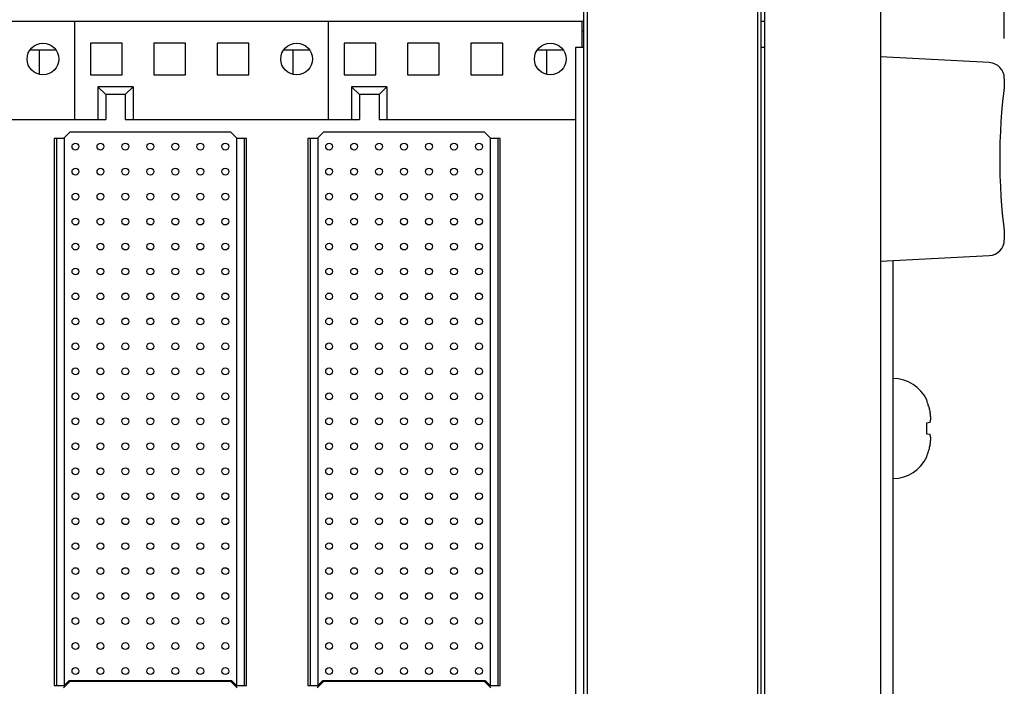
# Model space of a CAD drawing. Header units: inches. Extents: x 0 to 34, y 0 to 22.
# Tile 28 of 82: x 7.5 to 9, y 15.8 to 16.9. Entities that reach past the tile are written whole.
import ezdxf

# ---------------------------------------------------------------- set-up
doc = ezdxf.new("R2010")
doc.units = ezdxf.units.IN
doc.header["$LTSCALE"] = 1.87
doc.header["$MEASUREMENT"] = 0
doc.layers.get('0').update_dxf_attribs({"linetype": 'CONTINUOUS'})
doc.layers.add('COSMETIC', color=7, linetype='CONTINUOUS')
doc.layers.add('DIMENSIONS', color=7, linetype='CONTINUOUS')
doc.styles.get("Standard").update_dxf_attribs({"font": 'txt', "width": 0.8})
doc.dimstyles.new('DIMSTYLE_3', dxfattribs={"dimtxt": 0.125, "dimasz": 0.18, "dimexe": 0.18, "dimexo": 0.0625, "dimgap": 0.09, "dimtad": 0, "dimtih": 1, "dimtoh": 1, "dimlfac": 2, "dimzin": 4, "dimdsep": 46, "dimtxsty": 'STANDARD', "dimblk": '_FILLED', "dimblk1": '_FILLED', "dimblk2": '_FILLED', "dimcen": 0.09, "dimadec": 0, "dimazin": 0, "dimtp": 0.01, "dimtm": 0.01, "dimtfac": 1, "dimtofl": 0, "dimtmove": 0, "dimatfit": 3, "dimldrblk": '_FILLED', "dimfxl": 1, "dimtolj": 1, "dimtzin": 4, "dimarcsym": 0})

# ---------------------------------------------------------------- blocks, each defined once
blk = doc.blocks.new('_FILLED')
at = {"color": 0, "linetype": 'BYBLOCK'}
blk.add_solid([(0, 0), (-1, 0.1736), (-1, -0.1736)], dxfattribs=at)
blk = doc.blocks.new('*D4')
at = {"layer": 'DIMENSIONS', "color": 2, "linetype": 'CONTINUOUS'}
for p, q in [((3.2834, 16.0656), (3.2834, 19.8836)), ((9.0153, 18.3836), (9.0153, 19.8836)), ((3.2834, 19.7586), (6.0876, 19.7586)), ((9.0153, 19.7586), (7.5376, 19.7586)), ((9.0153, 16.8423), (9.0153, 18.1336))]:
    blk.add_line(p, q, dxfattribs=at)
at = {"layer": 'DIMENSIONS', "color": 2, "linetype": 'CONTINUOUS', "xscale": 0.18, "yscale": 0.18, "zscale": 0.18, "rotation": 180}
blk.add_blockref('_FILLED', (3.2834, 19.7586), dxfattribs=at)
at = {"layer": 'DIMENSIONS', "color": 2, "linetype": 'CONTINUOUS', "xscale": 0.18, "yscale": 0.18, "zscale": 0.18}
blk.add_blockref('_FILLED', (9.0153, 19.7586), dxfattribs=at)
at = {"layer": 'DIMENSIONS', "color": 2, "linetype": 'CONTINUOUS', "width": 0.8}
for s, p in [('[', (6.7751, 19.6961)), (']', (7.3751, 19.6961)), ('11.46', (6.1501, 19.6961)), ('291.2', (6.8751, 19.6961))]:
    blk.add_text(s, height=0.125, dxfattribs=at).set_placement(p)

msp = doc.modelspace()

# ---------------------------------------------------------------- linework, layer by layer
at = {"color": 7, "linetype": 'CONTINUOUS'}
for p, q in [((8.63786, 14.02436), (8.63786, 17.50936)), ((8.82034, 17.47746), (8.82034, 14.05626)), ((8.35236, 14.50116), (8.35236, 17.03066)), ((8.63184, 14.50116), (8.63184, 17.03066)), ((8.35736, 17.01091), (8.35736, 14.52091)), ((8.62684, 14.52091), (8.62684, 17.01091)), ((8.35236, 16.86911), (3.94636, 16.86911)), ((7.54936, 16.86911), (7.54936, 16.71459)), ((7.94936, 16.86911), (7.94936, 16.71459)), ((8.34936, 16.86911), (8.34936, 16.82841)), ((8.63786, 16.86911), (8.63184, 16.86911)), ((7.62436, 16.83511), (7.57436, 16.83511)), ((7.57436, 16.83511), (7.57436, 16.78511)), ((7.62436, 16.78511), (7.62436, 16.83511)), ((7.72436, 16.83511), (7.67436, 16.83511)), ((7.67436, 16.83511), (7.67436, 16.78511)), ((7.72436, 16.78511), (7.72436, 16.83511)), ((7.82436, 16.83511), (7.77436, 16.83511)), ((7.77436, 16.83511), (7.77436, 16.78511)), ((7.82436, 16.78511), (7.82436, 16.83511)), ((8.02436, 16.83511), (7.97436, 16.83511)), ((7.97436, 16.83511), (7.97436, 16.78511)), ((8.02436, 16.78511), (8.02436, 16.83511)), ((8.12436, 16.83511), (8.07436, 16.83511)), ((8.07436, 16.83511), (8.07436, 16.78511)), ((8.12436, 16.78511), (8.12436, 16.83511)), ((8.22436, 16.83511), (8.17436, 16.83511)), ((8.17436, 16.83511), (8.17436, 16.78511)), ((8.22436, 16.78511), (8.22436, 16.83511)), ((7.5197, 16.82411), (7.47901, 16.82411)), ((7.49336, 16.82411), (7.49336, 16.7861)), ((7.9197, 16.82411), (7.87901, 16.82411)), ((7.89336, 16.82411), (7.89336, 16.7861)), ((8.3197, 16.82411), (8.27901, 16.82411)), ((8.29336, 16.82411), (8.29336, 16.7861)), ((8.35236, 16.82841), (8.33923, 16.82841)), ((8.33923, 16.82841), (8.33923, 14.70341)), ((8.63786, 16.82841), (8.63184, 16.82841)), ((8.99165, 16.80456), (8.82034, 16.81354)), ((7.57436, 16.78511), (7.62436, 16.78511)), ((7.67436, 16.78511), (7.72436, 16.78511)), ((7.77436, 16.78511), (7.82436, 16.78511)), ((7.97436, 16.78511), (8.02436, 16.78511)), ((8.07436, 16.78511), (8.12436, 16.78511)), ((8.17436, 16.78511), (8.22436, 16.78511)), ((9.01534, 16.77899), (9.01534, 16.76276)), ((7.64186, 16.76646), (7.58586, 16.76646)), ((7.58586, 16.76646), (7.58586, 16.71459)), ((7.58586, 16.76646), (7.59836, 16.75396)), ((7.62936, 16.75396), (7.59836, 16.75396)), ((7.59836, 16.75396), (7.59836, 16.71459)), ((7.62936, 16.75396), (7.64186, 16.76646)), ((7.62936, 16.75396), (7.62936, 16.71459)), ((7.64186, 16.76646), (7.64186, 16.71459)), ((8.04186, 16.76646), (7.98586, 16.76646)), ((7.98586, 16.76646), (7.98586, 16.71459)), ((7.98586, 16.76646), (7.99836, 16.75396)), ((8.02936, 16.75396), (7.99836, 16.75396)), ((7.99836, 16.75396), (7.99836, 16.71459)), ((8.02936, 16.75396), (8.04186, 16.76646)), ((8.02936, 16.75396), (8.02936, 16.71459)), ((8.04186, 16.76646), (8.04186, 16.71459)), ((9.01453, 16.75505), (9.01523, 16.76093)), ((9.01523, 16.76093), (9.01534, 16.7625)), ((9.01523, 16.76093), (9.01534, 16.7625)), ((9.01534, 16.7625), (9.01534, 16.76276)), ((7.22936, 16.71459), (7.59836, 16.71459)), ((7.62936, 16.71459), (7.99836, 16.71459)), ((8.02936, 16.71459), (8.33923, 16.71459)), ((7.5419, 16.69458), (7.53206, 16.68474)), ((7.79583, 16.69458), (7.5419, 16.69458)), ((7.80568, 16.68474), (7.79583, 16.69458)), ((7.9419, 16.69458), (7.93206, 16.68474)), ((8.19583, 16.69458), (7.9419, 16.69458)), ((8.20568, 16.68474), (8.19583, 16.69458)), ((7.53206, 16.68474), (7.51729, 16.68474)), ((7.51729, 16.68474), (7.51729, 15.82254)), ((7.52123, 15.82254), (7.52123, 16.68474)), ((7.53304, 16.68572), (7.53304, 15.82254)), ((7.80469, 16.68572), (7.80469, 15.82254)), ((7.82044, 16.68474), (7.80568, 16.68474)), ((7.8165, 16.68474), (7.8165, 15.82254)), ((7.82044, 15.82254), (7.82044, 16.68474)), ((7.93206, 16.68474), (7.91729, 16.68474)), ((7.91729, 16.68474), (7.91729, 15.82254)), ((7.92123, 15.82254), (7.92123, 16.68474)), ((7.93304, 16.68572), (7.93304, 15.82254)), ((8.20469, 16.68572), (8.20469, 15.82254)), ((8.22044, 16.68474), (8.20568, 16.68474)), ((8.2165, 16.68474), (8.2165, 15.82254)), ((8.22044, 15.82254), (8.22044, 16.68474)), ((9.01453, 16.54967), (9.01372, 16.55693)), ((9.01523, 16.5438), (9.01453, 16.54968)), ((9.01534, 16.54222), (9.01523, 16.5438)), ((9.01534, 16.54222), (9.01523, 16.5438)), ((9.01534, 16.54197), (9.01534, 16.54222)), ((9.01534, 16.54197), (9.01534, 16.54222)), ((9.01534, 16.54197), (9.01534, 16.52574)), ((8.82034, 16.49119), (8.99165, 16.50017)), ((8.84034, 15.04124), (8.84034, 16.49224)), ((8.89297, 16.27156), (8.89297, 16.2725)), ((8.89297, 16.23674), (8.89835, 16.23732)), ((8.89297, 16.21849), (8.89297, 16.23674)), ((8.89835, 16.21791), (8.89297, 16.21849)), ((8.89297, 16.18273), (8.89297, 16.18367)), ((7.51729, 15.82254), (7.53304, 15.82254)), ((7.53206, 15.8186), (7.5419, 15.82844)), ((7.53304, 15.82254), (7.54091, 15.83041)), ((7.54091, 15.83041), (7.79682, 15.83041)), ((7.79583, 15.82844), (7.5419, 15.82844)), ((7.80568, 15.8186), (7.79583, 15.82844)), ((7.79682, 15.83041), (7.80469, 15.82254)), ((7.80469, 15.82254), (7.82044, 15.82254)), ((7.91729, 15.82254), (7.93304, 15.82254)), ((7.93206, 15.8186), (7.9419, 15.82844)), ((7.93304, 15.82254), (7.94091, 15.83041)), ((7.94091, 15.83041), (8.19682, 15.83041)), ((8.19583, 15.82844), (7.9419, 15.82844)), ((8.20568, 15.8186), (8.19583, 15.82844)), ((8.19682, 15.83041), (8.20469, 15.82254)), ((8.20469, 15.82254), (8.22044, 15.82254))]:
    msp.add_line(p, q, dxfattribs=at)
for points in [[(9.00897, 16.6788), (9.00964, 16.69573), (9.01056, 16.7115), (9.01162, 16.72571), (9.01271, 16.73794), (9.01372, 16.74782), (9.01453, 16.75506)], [(9.00964, 16.69569), (9.01055, 16.71146), (9.01162, 16.72568), (9.01271, 16.73791), (9.01372, 16.7478), (9.01453, 16.75505)], [(9.00897, 16.62588), (9.00862, 16.64349), (9.00862, 16.66129), (9.00897, 16.67885)], [(9.00862, 16.64344), (9.00862, 16.66124), (9.00897, 16.6788)], [(9.01162, 16.57902), (9.01055, 16.59327), (9.00964, 16.60904), (9.00897, 16.62593)], [(9.01056, 16.59323), (9.00964, 16.609), (9.00897, 16.62588)], [(9.01372, 16.55693), (9.01271, 16.56681), (9.01162, 16.57905)], [(9.01372, 16.55691), (9.01271, 16.56679), (9.01162, 16.57902)]]:
    msp.add_lwpolyline(points, dxfattribs=at)
for centre, radius in [((7.49936, 16.81011), 0.025), ((7.89936, 16.81011), 0.025), ((8.29936, 16.81011), 0.025), ((7.55076, 16.67194), 0.00541), ((7.59013, 16.67194), 0.00541), ((7.6295, 16.67194), 0.00541), ((7.66887, 16.67194), 0.00541), ((7.70824, 16.67194), 0.00541), ((7.74761, 16.67194), 0.00541), ((7.78698, 16.67194), 0.00541), ((7.95076, 16.67194), 0.00541), ((7.99013, 16.67194), 0.00541), ((8.0295, 16.67194), 0.00541), ((8.06887, 16.67194), 0.00541), ((8.10824, 16.67194), 0.00541), ((8.14761, 16.67194), 0.00541), ((8.18698, 16.67194), 0.00541), ((7.55076, 16.63257), 0.00541), ((7.59013, 16.63257), 0.00541), ((7.6295, 16.63257), 0.00541), ((7.66887, 16.63257), 0.00541), ((7.70824, 16.63257), 0.00541), ((7.74761, 16.63257), 0.00541), ((7.78698, 16.63257), 0.00541), ((7.95076, 16.63257), 0.00541), ((7.99013, 16.63257), 0.00541), ((8.0295, 16.63257), 0.00541), ((8.06887, 16.63257), 0.00541), ((8.10824, 16.63257), 0.00541), ((8.14761, 16.63257), 0.00541), ((8.18698, 16.63257), 0.00541), ((7.55076, 16.5932), 0.00541), ((7.59013, 16.5932), 0.00541), ((7.6295, 16.5932), 0.00541), ((7.66887, 16.5932), 0.00541), ((7.70824, 16.5932), 0.00541), ((7.74761, 16.5932), 0.00541), ((7.78698, 16.5932), 0.00541), ((7.95076, 16.5932), 0.00541), ((7.99013, 16.5932), 0.00541), ((8.0295, 16.5932), 0.00541), ((8.06887, 16.5932), 0.00541), ((8.10824, 16.5932), 0.00541), ((8.14761, 16.5932), 0.00541), ((8.18698, 16.5932), 0.00541), ((7.55076, 16.55383), 0.00541), ((7.59013, 16.55383), 0.00541), ((7.6295, 16.55383), 0.00541), ((7.66887, 16.55383), 0.00541), ((7.70824, 16.55383), 0.00541), ((7.74761, 16.55383), 0.00541), ((7.78698, 16.55383), 0.00541), ((7.95076, 16.55383), 0.00541), ((7.99013, 16.55383), 0.00541), ((8.0295, 16.55383), 0.00541), ((8.06887, 16.55383), 0.00541), ((8.10824, 16.55383), 0.00541), ((8.14761, 16.55383), 0.00541), ((8.18698, 16.55383), 0.00541), ((7.55076, 16.51446), 0.00541), ((7.59013, 16.51446), 0.00541), ((7.6295, 16.51446), 0.00541), ((7.66887, 16.51446), 0.00541), ((7.70824, 16.51446), 0.00541), ((7.74761, 16.51446), 0.00541), ((7.78698, 16.51446), 0.00541), ((7.95076, 16.51446), 0.00541), ((7.99013, 16.51446), 0.00541), ((8.0295, 16.51446), 0.00541), ((8.06887, 16.51446), 0.00541), ((8.10824, 16.51446), 0.00541), ((8.14761, 16.51446), 0.00541), ((8.18698, 16.51446), 0.00541), ((7.55076, 16.47509), 0.00541), ((7.59013, 16.47509), 0.00541), ((7.6295, 16.47509), 0.00541), ((7.66887, 16.47509), 0.00541), ((7.70824, 16.47509), 0.00541), ((7.74761, 16.47509), 0.00541), ((7.78698, 16.47509), 0.00541), ((7.95076, 16.47509), 0.00541), ((7.99013, 16.47509), 0.00541), ((8.0295, 16.47509), 0.00541), ((8.06887, 16.47509), 0.00541), ((8.10824, 16.47509), 0.00541), ((8.14761, 16.47509), 0.00541), ((8.18698, 16.47509), 0.00541), ((7.55076, 16.43572), 0.00541), ((7.59013, 16.43572), 0.00541), ((7.6295, 16.43572), 0.00541), ((7.66887, 16.43572), 0.00541), ((7.70824, 16.43572), 0.00541), ((7.74761, 16.43572), 0.00541), ((7.78698, 16.43572), 0.00541), ((7.95076, 16.43572), 0.00541), ((7.99013, 16.43572), 0.00541), ((8.0295, 16.43572), 0.00541), ((8.06887, 16.43572), 0.00541), ((8.10824, 16.43572), 0.00541), ((8.14761, 16.43572), 0.00541), ((8.18698, 16.43572), 0.00541), ((7.55076, 16.39635), 0.00541), ((7.59013, 16.39635), 0.00541), ((7.6295, 16.39635), 0.00541), ((7.66887, 16.39635), 0.00541), ((7.70824, 16.39635), 0.00541), ((7.74761, 16.39635), 0.00541), ((7.78698, 16.39635), 0.00541), ((7.95076, 16.39635), 0.00541), ((7.99013, 16.39635), 0.00541), ((8.0295, 16.39635), 0.00541), ((8.06887, 16.39635), 0.00541), ((8.10824, 16.39635), 0.00541), ((8.14761, 16.39635), 0.00541), ((8.18698, 16.39635), 0.00541), ((7.55076, 16.35698), 0.00541), ((7.59013, 16.35698), 0.00541), ((7.6295, 16.35698), 0.00541), ((7.66887, 16.35698), 0.00541), ((7.70824, 16.35698), 0.00541), ((7.74761, 16.35698), 0.00541), ((7.78698, 16.35698), 0.00541), ((7.95076, 16.35698), 0.00541), ((7.99013, 16.35698), 0.00541), ((8.0295, 16.35698), 0.00541), ((8.06887, 16.35698), 0.00541), ((8.10824, 16.35698), 0.00541), ((8.14761, 16.35698), 0.00541), ((8.18698, 16.35698), 0.00541), ((7.55076, 16.31761), 0.00541), ((7.59013, 16.31761), 0.00541), ((7.6295, 16.31761), 0.00541), ((7.66887, 16.31761), 0.00541), ((7.70824, 16.31761), 0.00541), ((7.74761, 16.31761), 0.00541), ((7.78698, 16.31761), 0.00541), ((7.95076, 16.31761), 0.00541), ((7.99013, 16.31761), 0.00541), ((8.0295, 16.31761), 0.00541), ((8.06887, 16.31761), 0.00541), ((8.10824, 16.31761), 0.00541), ((8.14761, 16.31761), 0.00541), ((8.18698, 16.31761), 0.00541), ((7.55076, 16.27824), 0.00541), ((7.59013, 16.27824), 0.00541), ((7.6295, 16.27824), 0.00541), ((7.66887, 16.27824), 0.00541), ((7.70824, 16.27824), 0.00541), ((7.74761, 16.27824), 0.00541), ((7.78698, 16.27824), 0.00541), ((7.95076, 16.27824), 0.00541), ((7.99013, 16.27824), 0.00541), ((8.0295, 16.27824), 0.00541), ((8.06887, 16.27824), 0.00541), ((8.10824, 16.27824), 0.00541), ((8.14761, 16.27824), 0.00541), ((8.18698, 16.27824), 0.00541), ((7.55076, 16.23887), 0.00541), ((7.59013, 16.23887), 0.00541), ((7.6295, 16.23887), 0.00541), ((7.66887, 16.23887), 0.00541), ((7.70824, 16.23887), 0.00541), ((7.74761, 16.23887), 0.00541), ((7.78698, 16.23887), 0.00541), ((7.95076, 16.23887), 0.00541), ((7.99013, 16.23887), 0.00541), ((8.0295, 16.23887), 0.00541), ((8.06887, 16.23887), 0.00541), ((8.10824, 16.23887), 0.00541), ((8.14761, 16.23887), 0.00541), ((8.18698, 16.23887), 0.00541), ((7.55076, 16.1995), 0.00541), ((7.59013, 16.1995), 0.00541), ((7.6295, 16.1995), 0.00541), ((7.66887, 16.1995), 0.00541), ((7.70824, 16.1995), 0.00541), ((7.74761, 16.1995), 0.00541), ((7.78698, 16.1995), 0.00541), ((7.95076, 16.1995), 0.00541), ((7.99013, 16.1995), 0.00541), ((8.0295, 16.1995), 0.00541), ((8.06887, 16.1995), 0.00541), ((8.10824, 16.1995), 0.00541), ((8.14761, 16.1995), 0.00541), ((8.18698, 16.1995), 0.00541), ((7.55076, 16.16013), 0.00541), ((7.59013, 16.16013), 0.00541), ((7.6295, 16.16013), 0.00541), ((7.66887, 16.16013), 0.00541), ((7.70824, 16.16013), 0.00541), ((7.74761, 16.16013), 0.00541), ((7.78698, 16.16013), 0.00541), ((7.95076, 16.16013), 0.00541), ((7.99013, 16.16013), 0.00541), ((8.0295, 16.16013), 0.00541), ((8.06887, 16.16013), 0.00541), ((8.10824, 16.16013), 0.00541), ((8.14761, 16.16013), 0.00541), ((8.18698, 16.16013), 0.00541), ((7.55076, 16.12076), 0.00541), ((7.59013, 16.12076), 0.00541), ((7.6295, 16.12076), 0.00541), ((7.66887, 16.12076), 0.00541), ((7.70824, 16.12076), 0.00541), ((7.74761, 16.12076), 0.00541), ((7.78698, 16.12076), 0.00541), ((7.95076, 16.12076), 0.00541), ((7.99013, 16.12076), 0.00541), ((8.0295, 16.12076), 0.00541), ((8.06887, 16.12076), 0.00541), ((8.10824, 16.12076), 0.00541), ((8.14761, 16.12076), 0.00541), ((8.18698, 16.12076), 0.00541), ((7.55076, 16.08139), 0.00541), ((7.59013, 16.08139), 0.00541), ((7.6295, 16.08139), 0.00541), ((7.66887, 16.08139), 0.00541), ((7.70824, 16.08139), 0.00541), ((7.74761, 16.08139), 0.00541), ((7.78698, 16.08139), 0.00541), ((7.95076, 16.08139), 0.00541), ((7.99013, 16.08139), 0.00541), ((8.0295, 16.08139), 0.00541), ((8.06887, 16.08139), 0.00541), ((8.10824, 16.08139), 0.00541), ((8.14761, 16.08139), 0.00541), ((8.18698, 16.08139), 0.00541), ((7.55076, 16.04202), 0.00541), ((7.59013, 16.04202), 0.00541), ((7.6295, 16.04202), 0.00541), ((7.66887, 16.04202), 0.00541), ((7.70824, 16.04202), 0.00541), ((7.74761, 16.04202), 0.00541), ((7.78698, 16.04202), 0.00541), ((7.95076, 16.04202), 0.00541), ((7.99013, 16.04202), 0.00541), ((8.0295, 16.04202), 0.00541), ((8.06887, 16.04202), 0.00541), ((8.10824, 16.04202), 0.00541), ((8.14761, 16.04202), 0.00541), ((8.18698, 16.04202), 0.00541), ((7.55076, 16.00265), 0.00541), ((7.59013, 16.00265), 0.00541), ((7.6295, 16.00265), 0.00541), ((7.66887, 16.00265), 0.00541), ((7.70824, 16.00265), 0.00541), ((7.74761, 16.00265), 0.00541), ((7.78698, 16.00265), 0.00541), ((7.95076, 16.00265), 0.00541), ((7.99013, 16.00265), 0.00541), ((8.0295, 16.00265), 0.00541), ((8.06887, 16.00265), 0.00541), ((8.10824, 16.00265), 0.00541), ((8.14761, 16.00265), 0.00541), ((8.18698, 16.00265), 0.00541), ((7.55076, 15.96328), 0.00541), ((7.59013, 15.96328), 0.00541), ((7.6295, 15.96328), 0.00541), ((7.66887, 15.96328), 0.00541), ((7.70824, 15.96328), 0.00541), ((7.74761, 15.96328), 0.00541), ((7.78698, 15.96328), 0.00541), ((7.95076, 15.96328), 0.00541), ((7.99013, 15.96328), 0.00541), ((8.0295, 15.96328), 0.00541), ((8.06887, 15.96328), 0.00541), ((8.10824, 15.96328), 0.00541), ((8.14761, 15.96328), 0.00541), ((8.18698, 15.96328), 0.00541), ((7.55076, 15.92391), 0.00541), ((7.59013, 15.92391), 0.00541), ((7.6295, 15.92391), 0.00541), ((7.66887, 15.92391), 0.00541), ((7.70824, 15.92391), 0.00541), ((7.74761, 15.92391), 0.00541), ((7.78698, 15.92391), 0.00541), ((7.95076, 15.92391), 0.00541), ((7.99013, 15.92391), 0.00541), ((8.0295, 15.92391), 0.00541), ((8.06887, 15.92391), 0.00541), ((8.10824, 15.92391), 0.00541), ((8.14761, 15.92391), 0.00541), ((8.18698, 15.92391), 0.00541), ((7.55076, 15.88454), 0.00541), ((7.59013, 15.88454), 0.00541), ((7.6295, 15.88454), 0.00541), ((7.66887, 15.88454), 0.00541), ((7.70824, 15.88454), 0.00541), ((7.74761, 15.88454), 0.00541), ((7.78698, 15.88454), 0.00541), ((7.95076, 15.88454), 0.00541), ((7.99013, 15.88454), 0.00541), ((8.0295, 15.88454), 0.00541), ((8.06887, 15.88454), 0.00541), ((8.10824, 15.88454), 0.00541), ((8.14761, 15.88454), 0.00541), ((8.18698, 15.88454), 0.00541), ((7.55076, 15.84517), 0.00541), ((7.59013, 15.84517), 0.00541), ((7.6295, 15.84517), 0.00541), ((7.66887, 15.84517), 0.00541), ((7.70824, 15.84517), 0.00541), ((7.74761, 15.84517), 0.00541), ((7.78698, 15.84517), 0.00541), ((7.95076, 15.84517), 0.00541), ((7.99013, 15.84517), 0.00541), ((8.0295, 15.84517), 0.00541), ((8.06887, 15.84517), 0.00541), ((8.10824, 15.84517), 0.00541), ((8.14761, 15.84517), 0.00541), ((8.18698, 15.84517), 0.00541)]:
    msp.add_circle(centre, radius, dxfattribs=at)
for centre, radius, start, end in [((8.99034, 16.77959), 0.025, 0, 86.99998), ((8.99034, 16.52514), 0.025, 273.00002, 360), ((8.84034, 16.24852), 0.05783, 24.49455, 90), ((8.84034, 16.20671), 0.05783, 270, 335.50545)]:
    msp.add_arc(centre, radius, start, end, dxfattribs=at)
for points, knots in [([(8.89554, 16.26459), (8.8953, 16.26538), (8.8948, 16.26696), (8.89394, 16.26928), (8.8933, 16.27081), (8.89297, 16.27156)], [0, 0, 0, 0, 0.3345435, 0.6678421, 1, 1, 1, 1]), ([(8.89884, 16.25001), (8.89884, 16.25002), (8.89879, 16.25037), (8.89875, 16.25071), (8.8987, 16.25106)], [0, 0, 0, 0, 0.0207018, 1, 1, 1, 1]), ([(8.89884, 16.23938), (8.89884, 16.23938), (8.89887, 16.23954), (8.8989, 16.2397), (8.89893, 16.23985)], [0, 0, 0, 0, 0.0263763, 1, 1, 1, 1]), ([(8.89903, 16.24831), (8.89903, 16.24832), (8.899, 16.24861), (8.89897, 16.24891), (8.89893, 16.2492)], [0, 0, 0, 0, 0.0266274, 1, 1, 1, 1]), ([(8.89903, 16.24038), (8.89903, 16.24038), (8.89906, 16.24056), (8.89909, 16.24074), (8.89912, 16.24091)], [0, 0, 0, 0, 0.0260325, 1, 1, 1, 1]), ([(8.89919, 16.24663), (8.89919, 16.24664), (8.89917, 16.2469), (8.89914, 16.24716), (8.89912, 16.24741)], [0, 0, 0, 0, 0.0261136, 1, 1, 1, 1]), ([(8.89919, 16.24137), (8.89919, 16.24137), (8.89922, 16.24158), (8.89925, 16.24178), (8.89928, 16.24198)], [0, 0, 0, 0, 0.0196336, 1, 1, 1, 1]), ([(8.89884, 16.21585), (8.89884, 16.21586), (8.89879, 16.21606), (8.89875, 16.21627), (8.8987, 16.21647)], [0, 0, 0, 0, 0.0235048, 1, 1, 1, 1]), ([(8.89903, 16.21485), (8.89903, 16.21485), (8.899, 16.21503), (8.89897, 16.2152), (8.89893, 16.21536)], [0, 0, 0, 0, 0.0292563, 1, 1, 1, 1]), ([(8.89919, 16.21386), (8.89919, 16.21386), (8.89917, 16.21401), (8.89915, 16.21416), (8.89912, 16.21431)], [0, 0, 0, 0, 0.027667, 1, 1, 1, 1]), ([(8.89926, 16.20949), (8.89928, 16.20968), (8.8993, 16.20991), (8.89931, 16.21013), (8.89931, 16.21016)], [0, 0, 0, 0, 0.8715756, 1, 1, 1, 1]), ([(8.89835, 16.20177), (8.89843, 16.20228), (8.89851, 16.20283), (8.89859, 16.20337), (8.8986, 16.2034)], [0, 0, 0, 0, 0.946808, 1, 1, 1, 1]), ([(8.89868, 16.20403), (8.89872, 16.20433), (8.89877, 16.20467), (8.89881, 16.20501), (8.89882, 16.20506)], [0, 0, 0, 0, 0.8643005, 1, 1, 1, 1]), ([(8.89891, 16.20584), (8.89894, 16.20609), (8.89897, 16.20638), (8.89901, 16.20668), (8.89901, 16.20673)], [0, 0, 0, 0, 0.8252452, 1, 1, 1, 1]), ([(8.8991, 16.20763), (8.89912, 16.20785), (8.89915, 16.20812), (8.89917, 16.20838), (8.89918, 16.20843)], [0, 0, 0, 0, 0.8283509, 1, 1, 1, 1]), ([(8.89392, 16.18595), (8.89422, 16.18672), (8.8948, 16.18827), (8.8953, 16.18985), (8.89554, 16.19064)], [0, 0, 0, 0, 0.499068, 1, 1, 1, 1])]:
    msp.add_open_spline(points, degree=3, knots=knots, dxfattribs=at)
for points in [[(8.89671, 16.26044), (8.89634, 16.26183), (8.89595, 16.26321), (8.89554, 16.26459)], [(8.89671, 16.26044), (8.89688, 16.25979), (8.89705, 16.25914), (8.89721, 16.25849)], [(8.89763, 16.25674), (8.89749, 16.25732), (8.89735, 16.25791), (8.89721, 16.25849)], [(8.89763, 16.25674), (8.89788, 16.25565), (8.89812, 16.25456), (8.89835, 16.25346)], [(8.89861, 16.25173), (8.89853, 16.25231), (8.89844, 16.25289), (8.89835, 16.25346)], [(8.8987, 16.25106), (8.89867, 16.25128), (8.89864, 16.2515), (8.89861, 16.25173)], [(8.89893, 16.2492), (8.8989, 16.24947), (8.89887, 16.24974), (8.89884, 16.25001)], [(8.89893, 16.23985), (8.89897, 16.24003), (8.899, 16.2402), (8.89903, 16.24038)], [(8.89912, 16.24741), (8.89909, 16.24771), (8.89906, 16.24801), (8.89903, 16.24831)], [(8.89912, 16.24091), (8.89914, 16.24106), (8.89917, 16.24122), (8.89919, 16.24137)], [(8.89928, 16.24559), (8.89925, 16.24594), (8.89922, 16.24628), (8.89919, 16.24663)], [(8.89932, 16.24497), (8.89931, 16.24517), (8.89929, 16.24538), (8.89928, 16.24559)], [(8.89928, 16.24198), (8.89929, 16.2421), (8.89931, 16.24222), (8.89932, 16.24235)], [(8.89942, 16.24331), (8.89939, 16.24386), (8.89936, 16.24441), (8.89932, 16.24497)], [(8.89932, 16.24235), (8.89936, 16.24267), (8.89939, 16.24299), (8.89942, 16.24331)], [(8.89835, 16.23732), (8.89844, 16.23767), (8.89853, 16.23801), (8.89861, 16.23836)], [(8.89861, 16.23836), (8.89864, 16.23849), (8.89867, 16.23862), (8.8987, 16.23875)], [(8.8987, 16.23875), (8.89875, 16.23896), (8.89879, 16.23917), (8.89884, 16.23938)], [(8.89861, 16.21687), (8.89853, 16.21722), (8.89844, 16.21756), (8.89835, 16.21791)], [(8.8987, 16.21647), (8.89867, 16.2166), (8.89864, 16.21674), (8.89861, 16.21687)], [(8.89893, 16.21536), (8.8989, 16.21553), (8.89887, 16.21569), (8.89884, 16.21585)], [(8.89912, 16.21431), (8.89909, 16.21449), (8.89906, 16.21467), (8.89903, 16.21485)], [(8.89918, 16.20843), (8.89921, 16.20878), (8.89924, 16.20914), (8.89926, 16.20949)], [(8.89928, 16.21324), (8.89925, 16.21345), (8.89922, 16.21365), (8.89919, 16.21386)], [(8.89932, 16.21288), (8.89931, 16.213), (8.89929, 16.21312), (8.89928, 16.21324)], [(8.89931, 16.21016), (8.89935, 16.21074), (8.89939, 16.21133), (8.89942, 16.21192)], [(8.89942, 16.21192), (8.89939, 16.21224), (8.89936, 16.21256), (8.89932, 16.21288)], [(8.89554, 16.19064), (8.89595, 16.19202), (8.89634, 16.1934), (8.89671, 16.19479)], [(8.89721, 16.19672), (8.89705, 16.19608), (8.89688, 16.19543), (8.89671, 16.19479)], [(8.89721, 16.19672), (8.89735, 16.19731), (8.89749, 16.1979), (8.89763, 16.19849)], [(8.89835, 16.20177), (8.89812, 16.20067), (8.89788, 16.19958), (8.89763, 16.19849)], [(8.8986, 16.2034), (8.89863, 16.20361), (8.89865, 16.20382), (8.89868, 16.20403)], [(8.89882, 16.20506), (8.89885, 16.20532), (8.89888, 16.20558), (8.89891, 16.20584)], [(8.89901, 16.20673), (8.89904, 16.20703), (8.89907, 16.20733), (8.8991, 16.20763)], [(8.89297, 16.18367), (8.8933, 16.18442), (8.89362, 16.18518), (8.89392, 16.18595)]]:
    msp.add_open_spline(points, degree=3, dxfattribs=at)
at = {"layer": 'COSMETIC', "color": 4, "linetype": 'CONTINUOUS'}
msp.add_line((8.35236, 16.85403), (8.34936, 16.85403), dxfattribs=at)

# ---------------------------------------------------------------- dimensions: what is measured, and where the dimension line sits
at = {"layer": 'DIMENSIONS', "color": 2, "linetype": 'CONTINUOUS'}
dim = msp.add_linear_dim(base=(9.01534, 19.75862), p1=(3.28338, 16.06561), p2=(9.01534, 16.84227), dimstyle='DIMSTYLE_3', dxfattribs=at)
dim.commit()
dim.dimension.update_dxf_attribs({"geometry": '*D4', "text_midpoint": (6.81263, 19.75862), "dimtype": 160})

doc.saveas('drawing.dxf')
